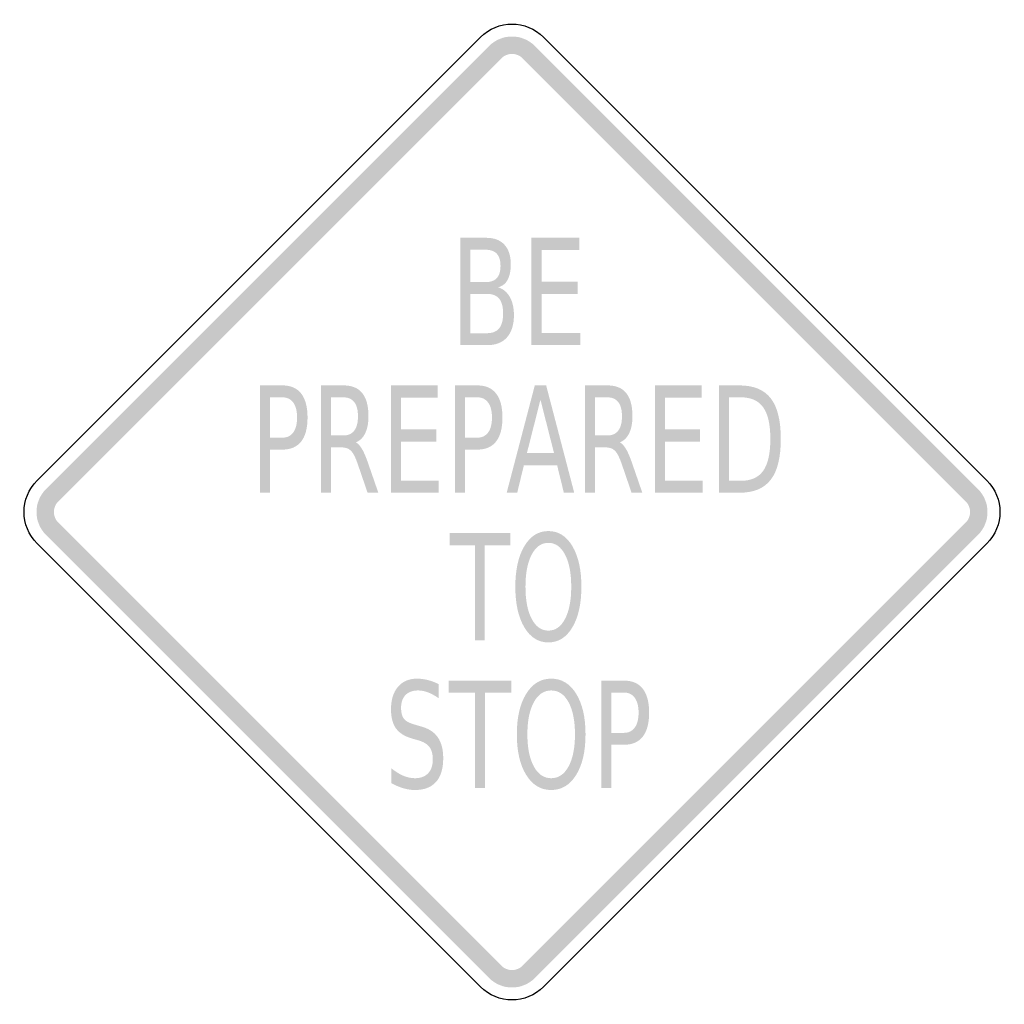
# Model space of a CAD drawing. Header units: inches. Extents: x -0.5 to 0.5, y -0.5 to 0.5.
import ezdxf

# ---------------------------------------------------------------- set-up
doc = ezdxf.new("R2010")
doc.units = ezdxf.units.IN
doc.header["$MEASUREMENT"] = 0

msp = doc.modelspace()

# ---------------------------------------------------------------- hatches: boundary and pattern name
for points in [[(0.02322, 0.47331), (0.02083, 0.47548), (0.01824, 0.4774), (0.01548, 0.47905), (0.01257, 0.48043), (0.00953, 0.48152), (0.00641, 0.4823), (0.00322, 0.48277), (0, 0.48293), (-0.00322, 0.48277), (-0.00641, 0.4823), (-0.00953, 0.48152), (-0.01257, 0.48043), (-0.01548, 0.47905), (-0.01824, 0.4774), (-0.02083, 0.47548), (-0.02322, 0.47331), (-0.01072, 0.46081), (-0.00961, 0.46181), (-0.00842, 0.4627), (-0.00714, 0.46346), (-0.0058, 0.4641), (-0.0044, 0.4646), (-0.00296, 0.46496), (-0.00149, 0.46518), (0, 0.46525), (0.00149, 0.46518), (0.00296, 0.46496), (0.0044, 0.4646), (0.0058, 0.4641), (0.00714, 0.46346), (0.00842, 0.4627), (0.00961, 0.46181), (0.01072, 0.46081), (0.02322, 0.47331)], [(-0.46081, 0.01072), (-0.01072, 0.46081), (-0.02322, 0.47331), (-0.47331, 0.02322), (-0.46081, 0.01072)], [(0.01072, 0.46081), (0.46081, 0.01072), (0.47331, 0.02322), (0.02322, 0.47331), (0.01072, 0.46081)], [(0.01976, 0.27848), (0.06836, 0.27848), (0.06836, 0.26606), (0.03018, 0.26606), (0.03018, 0.23379), (0.06681, 0.23379), (0.06681, 0.22137), (0.03018, 0.22137), (0.03018, 0.18187), (0.06933, 0.18187), (0.06933, 0.16946), (0.01976, 0.16946), (0.01976, 0.27848)], [(-0.12279, 0.12858), (-0.07551, 0.12858), (-0.07551, 0.11616), (-0.11265, 0.11616), (-0.11265, 0.08389), (-0.07701, 0.08389), (-0.07701, 0.07147), (-0.11265, 0.07147), (-0.11265, 0.03197), (-0.07456, 0.03197), (-0.07456, 0.01956), (-0.12279, 0.01956), (-0.12279, 0.12858)], [(0.14533, 0.12858), (0.19261, 0.12858), (0.19261, 0.11616), (0.15547, 0.11616), (0.15547, 0.08389), (0.1911, 0.08389), (0.1911, 0.07147), (0.15547, 0.07147), (0.15547, 0.03197), (0.19355, 0.03197), (0.19355, 0.01956), (0.14533, 0.01956), (0.14533, 0.12858)], [(-0.47331, 0.02322), (-0.47548, 0.02083), (-0.4774, 0.01824), (-0.47905, 0.01548), (-0.48043, 0.01257), (-0.48152, 0.00953), (-0.4823, 0.00641), (-0.48277, 0.00322), (-0.48293, 0), (-0.48277, -0.00322), (-0.4823, -0.00641), (-0.48152, -0.00953), (-0.48043, -0.01257), (-0.47905, -0.01548), (-0.4774, -0.01824), (-0.47548, -0.02083), (-0.47331, -0.02322), (-0.46081, -0.01072), (-0.46181, -0.00961), (-0.4627, -0.00842), (-0.46346, -0.00714), (-0.4641, -0.0058), (-0.4646, -0.0044), (-0.46496, -0.00296), (-0.46518, -0.00149), (-0.46525, 0), (-0.46518, 0.00149), (-0.46496, 0.00296), (-0.4646, 0.0044), (-0.4641, 0.0058), (-0.46346, 0.00714), (-0.4627, 0.00842), (-0.46181, 0.00961), (-0.46081, 0.01072), (-0.47331, 0.02322)], [(0.47331, -0.02322), (0.47548, -0.02083), (0.4774, -0.01824), (0.47905, -0.01548), (0.48043, -0.01257), (0.48152, -0.00953), (0.4823, -0.00641), (0.48277, -0.00322), (0.48293, 0), (0.48277, 0.00322), (0.4823, 0.00641), (0.48152, 0.00953), (0.48043, 0.01257), (0.47905, 0.01548), (0.4774, 0.01824), (0.47548, 0.02083), (0.47331, 0.02322), (0.46081, 0.01072), (0.46181, 0.00961), (0.4627, 0.00842), (0.46346, 0.00714), (0.4641, 0.0058), (0.4646, 0.0044), (0.46496, 0.00296), (0.46518, 0.00149), (0.46525, 0), (0.46518, -0.00149), (0.46496, -0.00296), (0.4646, -0.0044), (0.4641, -0.0058), (0.46346, -0.00714), (0.4627, -0.00842), (0.46181, -0.00961), (0.46081, -0.01072), (0.47331, -0.02322)], [(-0.01072, -0.46081), (-0.46081, -0.01072), (-0.47331, -0.02322), (-0.02322, -0.47331), (-0.01072, -0.46081)], [(0.46081, -0.01072), (0.01072, -0.46081), (0.02322, -0.47331), (0.47331, -0.02322), (0.46081, -0.01072)], [(-0.06316, -0.02132), (-0.00185, -0.02132), (-0.00185, -0.03374), (-0.0276, -0.03374), (-0.0276, -0.13034), (-0.03742, -0.13034), (-0.03742, -0.03374), (-0.06316, -0.03374), (-0.06316, -0.02132)], [(-0.06429, -0.17122), (-0.00053, -0.17122), (-0.00053, -0.18364), (-0.0273, -0.18364), (-0.0273, -0.28024), (-0.03752, -0.28024), (-0.03752, -0.18364), (-0.06429, -0.18364), (-0.06429, -0.17122)], [(-0.02322, -0.47331), (-0.02083, -0.47548), (-0.01824, -0.4774), (-0.01548, -0.47905), (-0.01257, -0.48043), (-0.00953, -0.48152), (-0.00641, -0.4823), (-0.00322, -0.48277), (0, -0.48293), (0.00322, -0.48277), (0.00641, -0.4823), (0.00953, -0.48152), (0.01257, -0.48043), (0.01548, -0.47905), (0.01824, -0.4774), (0.02083, -0.47548), (0.02322, -0.47331), (0.01072, -0.46081), (0.00961, -0.46181), (0.00842, -0.4627), (0.00714, -0.46346), (0.0058, -0.4641), (0.0044, -0.4646), (0.00296, -0.46496), (0.00149, -0.46518), (0, -0.46525), (-0.00149, -0.46518), (-0.00296, -0.46496), (-0.0044, -0.4646), (-0.0058, -0.4641), (-0.00714, -0.46346), (-0.00842, -0.4627), (-0.00961, -0.46181), (-0.01072, -0.46081), (-0.02322, -0.47331)]]:
    msp.add_hatch(color=7).paths.add_polyline_path(points)
h = msp.add_hatch(color=7)
edge = h.paths.add_edge_path()
edge.add_line((-0.05259, 0.27848), (-0.02603, 0.27848))
edge.add_spline(control_points=[(-0.02603, 0.27848), (-0.01809, 0.27848), (-0.01198, 0.27614), (-0.00768, 0.27147), (-0.00339, 0.26679), (-0.00124, 0.26015), (-0.00124, 0.25153), (-0.00124, 0.24486), (-0.00234, 0.23956), (-0.00454, 0.23561), (-0.00673, 0.23167), (-0.00996, 0.22921), (-0.01424, 0.22824)], knot_values=[0, 0, 0, 0, 1, 1, 1, 2, 2, 2, 3, 3, 3, 4, 4, 4, 4], degree=3, periodic=0)
edge.add_spline(control_points=[(-0.01424, 0.22824), (-0.00909, 0.22668), (-0.0051, 0.22343), (-0.00227, 0.21849), (0.00055, 0.21355), (0.00196, 0.20738), (0.00196, 0.19998), (0.00196, 0.19024), (-0.00038, 0.18272), (-0.00505, 0.17742), (-0.00972, 0.17211), (-0.01637, 0.16946), (-0.025, 0.16946)], knot_values=[0, 0, 0, 0, 1, 1, 1, 2, 2, 2, 3, 3, 3, 4, 4, 4, 4], degree=3, periodic=0)
edge.add_line((-0.025, 0.16946), (-0.05259, 0.16946))
edge.add_line((-0.05259, 0.16946), (-0.05259, 0.27848))
edge = h.paths.add_edge_path(flags=0)
edge.add_line((-0.04217, 0.22152), (-0.04217, 0.18158))
edge.add_line((-0.04217, 0.18158), (-0.02551, 0.18158))
edge.add_spline(control_points=[(-0.02551, 0.18158), (-0.0199, 0.18158), (-0.01575, 0.18322), (-0.01306, 0.18651), (-0.01037, 0.18979), (-0.00903, 0.19482), (-0.00903, 0.20159), (-0.00903, 0.2084), (-0.01037, 0.21343), (-0.01306, 0.21666), (-0.01575, 0.2199), (-0.0199, 0.22152), (-0.02551, 0.22152)], knot_values=[0, 0, 0, 0, 1, 1, 1, 2, 2, 2, 3, 3, 3, 4, 4, 4, 4], degree=3, periodic=0)
edge.add_line((-0.02551, 0.22152), (-0.04217, 0.22152))
edge = h.paths.add_edge_path(flags=0)
edge.add_line((-0.04217, 0.26635), (-0.04217, 0.2335))
edge.add_line((-0.04217, 0.2335), (-0.02677, 0.2335))
edge.add_spline(control_points=[(-0.02677, 0.2335), (-0.0217, 0.2335), (-0.01791, 0.23485), (-0.01541, 0.23755), (-0.01291, 0.24025), (-0.01166, 0.24438), (-0.01166, 0.24992), (-0.01166, 0.25543), (-0.01291, 0.25954), (-0.01541, 0.26226), (-0.01791, 0.26499), (-0.0217, 0.26635), (-0.02677, 0.26635)], knot_values=[0, 0, 0, 0, 1, 1, 1, 2, 2, 2, 3, 3, 3, 4, 4, 4, 4], degree=3, periodic=0)
edge.add_line((-0.02677, 0.26635), (-0.04217, 0.26635))
h = msp.add_hatch(color=7)
edge = h.paths.add_edge_path()
edge.add_line((-0.25593, 0.12858), (-0.2331, 0.12858))
edge.add_spline(control_points=[(-0.2331, 0.12858), (-0.22471, 0.12858), (-0.21837, 0.12581), (-0.21408, 0.12029), (-0.20979, 0.11476), (-0.20765, 0.10667), (-0.20765, 0.09601), (-0.20765, 0.08525), (-0.20979, 0.07712), (-0.21408, 0.07162), (-0.21837, 0.06612), (-0.22471, 0.06337), (-0.2331, 0.06337)], knot_values=[0, 0, 0, 0, 1, 1, 1, 2, 2, 2, 3, 3, 3, 4, 4, 4, 4], degree=3, periodic=0)
edge.add_line((-0.2331, 0.06337), (-0.24579, 0.06337))
edge.add_line((-0.24579, 0.06337), (-0.24579, 0.01956))
edge.add_line((-0.24579, 0.01956), (-0.25593, 0.01956))
edge.add_line((-0.25593, 0.01956), (-0.25593, 0.12858))
edge = h.paths.add_edge_path(flags=0)
edge.add_line((-0.24579, 0.11645), (-0.24579, 0.07549))
edge.add_line((-0.24579, 0.07549), (-0.2331, 0.07549))
edge.add_spline(control_points=[(-0.2331, 0.07549), (-0.22838, 0.07549), (-0.22473, 0.07727), (-0.22215, 0.08082), (-0.21957, 0.08437), (-0.21828, 0.08944), (-0.21828, 0.09601), (-0.21828, 0.10253), (-0.21957, 0.10757), (-0.22215, 0.11112), (-0.22473, 0.11468), (-0.22838, 0.11645), (-0.2331, 0.11645)], knot_values=[0, 0, 0, 0, 1, 1, 1, 2, 2, 2, 3, 3, 3, 4, 4, 4, 4], degree=3, periodic=0)
edge.add_line((-0.2331, 0.11645), (-0.24579, 0.11645))
h = msp.add_hatch(color=7)
edge = h.paths.add_edge_path()
edge.add_spline(control_points=[(-0.15859, 0.07067), (-0.1564, 0.0696), (-0.15428, 0.06731), (-0.15224, 0.06381), (-0.1502, 0.0603), (-0.14814, 0.05548), (-0.14606, 0.04935)], knot_values=[0, 0, 0, 0, 1, 1, 1, 2, 2, 2, 2], degree=3, periodic=0)
edge.add_line((-0.14606, 0.04935), (-0.13576, 0.01956))
edge.add_line((-0.13576, 0.01956), (-0.14667, 0.01956))
edge.add_line((-0.14667, 0.01956), (-0.15625, 0.04752))
edge.add_spline(control_points=[(-0.15625, 0.04752), (-0.1587, 0.05483), (-0.16109, 0.05967), (-0.16341, 0.06206), (-0.16573, 0.06444), (-0.16889, 0.06563), (-0.1729, 0.06563)], knot_values=[0, 0, 0, 0, 1, 1, 1, 2, 2, 2, 2], degree=3, periodic=0)
edge.add_line((-0.1729, 0.06563), (-0.18393, 0.06563))
edge.add_line((-0.18393, 0.06563), (-0.18393, 0.01956))
edge.add_line((-0.18393, 0.01956), (-0.19406, 0.01956))
edge.add_line((-0.19406, 0.01956), (-0.19406, 0.12858))
edge.add_line((-0.19406, 0.12858), (-0.17123, 0.12858))
edge.add_spline(control_points=[(-0.17123, 0.12858), (-0.16266, 0.12858), (-0.15627, 0.12597), (-0.15208, 0.12076), (-0.14788, 0.11555), (-0.14578, 0.10769), (-0.14578, 0.09718), (-0.14578, 0.09031), (-0.14687, 0.08462), (-0.14904, 0.08009), (-0.15121, 0.07556), (-0.1544, 0.07242), (-0.15859, 0.07067)], knot_values=[0, 0, 0, 0, 1, 1, 1, 2, 2, 2, 3, 3, 3, 4, 4, 4, 4], degree=3, periodic=0)
edge = h.paths.add_edge_path(flags=0)
edge.add_line((-0.18393, 0.11645), (-0.18393, 0.07775))
edge.add_line((-0.18393, 0.07775), (-0.17123, 0.07775))
edge.add_spline(control_points=[(-0.17123, 0.07775), (-0.16633, 0.07775), (-0.16264, 0.0794), (-0.16015, 0.08268), (-0.15766, 0.08597), (-0.15642, 0.0908), (-0.15642, 0.09718), (-0.15642, 0.10355), (-0.15766, 0.10836), (-0.16015, 0.1116), (-0.16264, 0.11484), (-0.16633, 0.11645), (-0.17123, 0.11645)], knot_values=[0, 0, 0, 0, 1, 1, 1, 2, 2, 2, 3, 3, 3, 4, 4, 4, 4], degree=3, periodic=0)
edge.add_line((-0.17123, 0.11645), (-0.18393, 0.11645))
h = msp.add_hatch(color=7)
edge = h.paths.add_edge_path()
edge.add_line((-0.05797, 0.12858), (-0.03514, 0.12858))
edge.add_spline(control_points=[(-0.03514, 0.12858), (-0.02675, 0.12858), (-0.02041, 0.12581), (-0.01612, 0.12029), (-0.01184, 0.11476), (-0.00969, 0.10667), (-0.00969, 0.09601), (-0.00969, 0.08525), (-0.01184, 0.07712), (-0.01612, 0.07162), (-0.02041, 0.06612), (-0.02675, 0.06337), (-0.03514, 0.06337)], knot_values=[0, 0, 0, 0, 1, 1, 1, 2, 2, 2, 3, 3, 3, 4, 4, 4, 4], degree=3, periodic=0)
edge.add_line((-0.03514, 0.06337), (-0.04784, 0.06337))
edge.add_line((-0.04784, 0.06337), (-0.04784, 0.01956))
edge.add_line((-0.04784, 0.01956), (-0.05797, 0.01956))
edge.add_line((-0.05797, 0.01956), (-0.05797, 0.12858))
edge = h.paths.add_edge_path(flags=0)
edge.add_line((-0.04784, 0.11645), (-0.04784, 0.07549))
edge.add_line((-0.04784, 0.07549), (-0.03514, 0.07549))
edge.add_spline(control_points=[(-0.03514, 0.07549), (-0.03042, 0.07549), (-0.02678, 0.07727), (-0.0242, 0.08082), (-0.02162, 0.08437), (-0.02033, 0.08944), (-0.02033, 0.09601), (-0.02033, 0.10253), (-0.02162, 0.10757), (-0.0242, 0.11112), (-0.02678, 0.11468), (-0.03042, 0.11645), (-0.03514, 0.11645)], knot_values=[0, 0, 0, 0, 1, 1, 1, 2, 2, 2, 3, 3, 3, 4, 4, 4, 4], degree=3, periodic=0)
edge.add_line((-0.03514, 0.11645), (-0.04784, 0.11645))
h = msp.add_hatch(color=7)
h.paths.add_polyline_path([(0.02316, 0.12858), (0.03469, 0.12858), (0.0632, 0.01956), (0.05267, 0.01956), (0.04582, 0.04752), (0.01208, 0.04752), (0.00529, 0.01956), (-0.0054, 0.01956), (0.02316, 0.12858)])
h.paths.add_polyline_path([(0.0289, 0.11405), (0.01514, 0.05979), (0.04271, 0.05979), (0.0289, 0.11405)], flags=0)
h = msp.add_hatch(color=7)
edge = h.paths.add_edge_path()
edge.add_spline(control_points=[(0.10953, 0.07067), (0.11172, 0.0696), (0.11383, 0.06731), (0.11588, 0.06381), (0.11792, 0.0603), (0.11998, 0.05548), (0.12206, 0.04935)], knot_values=[0, 0, 0, 0, 1, 1, 1, 2, 2, 2, 2], degree=3, periodic=0)
edge.add_line((0.12206, 0.04935), (0.13236, 0.01956))
edge.add_line((0.13236, 0.01956), (0.12144, 0.01956))
edge.add_line((0.12144, 0.01956), (0.11187, 0.04752))
edge.add_spline(control_points=[(0.11187, 0.04752), (0.10942, 0.05483), (0.10703, 0.05967), (0.10471, 0.06206), (0.10239, 0.06444), (0.09923, 0.06563), (0.09522, 0.06563)], knot_values=[0, 0, 0, 0, 1, 1, 1, 2, 2, 2, 2], degree=3, periodic=0)
edge.add_line((0.09522, 0.06563), (0.08419, 0.06563))
edge.add_line((0.08419, 0.06563), (0.08419, 0.01956))
edge.add_line((0.08419, 0.01956), (0.07406, 0.01956))
edge.add_line((0.07406, 0.01956), (0.07406, 0.12858))
edge.add_line((0.07406, 0.12858), (0.09689, 0.12858))
edge.add_spline(control_points=[(0.09689, 0.12858), (0.10546, 0.12858), (0.11185, 0.12597), (0.11604, 0.12076), (0.12024, 0.11555), (0.12233, 0.10769), (0.12233, 0.09718), (0.12233, 0.09031), (0.12125, 0.08462), (0.11908, 0.08009), (0.11691, 0.07556), (0.11372, 0.07242), (0.10953, 0.07067)], knot_values=[0, 0, 0, 0, 1, 1, 1, 2, 2, 2, 3, 3, 3, 4, 4, 4, 4], degree=3, periodic=0)
edge = h.paths.add_edge_path(flags=0)
edge.add_line((0.08419, 0.11645), (0.08419, 0.07775))
edge.add_line((0.08419, 0.07775), (0.09689, 0.07775))
edge.add_spline(control_points=[(0.09689, 0.07775), (0.10179, 0.07775), (0.10548, 0.0794), (0.10797, 0.08268), (0.11046, 0.08597), (0.1117, 0.0908), (0.1117, 0.09718), (0.1117, 0.10355), (0.11046, 0.10836), (0.10797, 0.1116), (0.10548, 0.11484), (0.10179, 0.11645), (0.09689, 0.11645)], knot_values=[0, 0, 0, 0, 1, 1, 1, 2, 2, 2, 3, 3, 3, 4, 4, 4, 4], degree=3, periodic=0)
edge.add_line((0.09689, 0.11645), (0.08419, 0.11645))
h = msp.add_hatch(color=7)
edge = h.paths.add_edge_path()
edge.add_line((0.21015, 0.12858), (0.23092, 0.12858))
edge.add_spline(control_points=[(0.23092, 0.12858), (0.24543, 0.12858), (0.25608, 0.12418), (0.26285, 0.1154), (0.26963, 0.10661), (0.27301, 0.09287), (0.27301, 0.07418), (0.27301, 0.05539), (0.26961, 0.04159), (0.2628, 0.03277), (0.25598, 0.02396), (0.24536, 0.01956), (0.23092, 0.01956)], knot_values=[0, 0, 0, 0, 1, 1, 1, 2, 2, 2, 3, 3, 3, 4, 4, 4, 4], degree=3, periodic=0)
edge.add_line((0.23092, 0.01956), (0.21015, 0.01956))
edge.add_line((0.21015, 0.01956), (0.21015, 0.12858))
edge = h.paths.add_edge_path(flags=0)
edge.add_line((0.22028, 0.11645), (0.22028, 0.03168))
edge.add_line((0.22028, 0.03168), (0.23248, 0.03168))
edge.add_spline(control_points=[(0.23248, 0.03168), (0.2428, 0.03168), (0.25036, 0.03509), (0.25517, 0.0419), (0.25998, 0.04872), (0.26238, 0.05948), (0.26238, 0.07418), (0.26238, 0.08878), (0.25998, 0.09948), (0.25517, 0.10627), (0.25036, 0.11306), (0.2428, 0.11645), (0.23248, 0.11645)], knot_values=[0, 0, 0, 0, 1, 1, 1, 2, 2, 2, 3, 3, 3, 4, 4, 4, 4], degree=3, periodic=0)
edge.add_line((0.23248, 0.11645), (0.22028, 0.11645))
h = msp.add_hatch(color=7)
edge = h.paths.add_edge_path()
edge.add_spline(control_points=[(0.03695, -0.01935), (0.04713, -0.01935), (0.05527, -0.02448), (0.06135, -0.03472), (0.06743, -0.04497), (0.07047, -0.05871), (0.07047, -0.07594), (0.07047, -0.09313), (0.06743, -0.10684), (0.06135, -0.11709), (0.05527, -0.12734), (0.04713, -0.13246), (0.03695, -0.13246), (0.02677, -0.13246), (0.01863, -0.12735), (0.01253, -0.11712), (0.00643, -0.1069), (0.00338, -0.09317), (0.00338, -0.07594), (0.00338, -0.05871), (0.00643, -0.04497), (0.01253, -0.03472), (0.01863, -0.02448), (0.02677, -0.01935), (0.03695, -0.01935)], knot_values=[0, 0, 0, 0, 1, 1, 1, 2, 2, 2, 3, 3, 3, 4, 4, 4, 5, 5, 5, 6, 6, 6, 7, 7, 7, 8, 8, 8, 8], degree=3, periodic=0)
edge = h.paths.add_edge_path(flags=0)
edge.add_spline(control_points=[(0.03695, -0.03133), (0.02983, -0.03133), (0.02417, -0.03532), (0.01998, -0.0433), (0.01579, -0.05129), (0.01369, -0.06217), (0.01369, -0.07594), (0.01369, -0.08967), (0.01579, -0.10052), (0.01998, -0.10851), (0.02417, -0.11649), (0.02983, -0.12048), (0.03695, -0.12048), (0.04408, -0.12048), (0.04972, -0.11649), (0.0539, -0.10851), (0.05807, -0.10052), (0.06016, -0.08967), (0.06016, -0.07594), (0.06016, -0.06217), (0.05807, -0.05129), (0.0539, -0.0433), (0.04972, -0.03532), (0.04408, -0.03133), (0.03695, -0.03133)], knot_values=[0, 0, 0, 0, 1, 1, 1, 2, 2, 2, 3, 3, 3, 4, 4, 4, 5, 5, 5, 6, 6, 6, 7, 7, 7, 8, 8, 8, 8], degree=3, periodic=0)
h = msp.add_hatch(color=7)
edge = h.paths.add_edge_path()
edge.add_line((-0.07439, -0.1748), (-0.07439, -0.18919))
edge.add_spline(control_points=[(-0.07439, -0.18919), (-0.07825, -0.18651), (-0.08189, -0.18451), (-0.08534, -0.1832), (-0.08878, -0.18188), (-0.09209, -0.18123), (-0.09527, -0.18123), (-0.10085, -0.18123), (-0.10514, -0.18278), (-0.10815, -0.1859), (-0.11116, -0.18902), (-0.11267, -0.19344), (-0.11267, -0.19919), (-0.11267, -0.20401), (-0.11167, -0.20765), (-0.10967, -0.21011), (-0.10767, -0.21256), (-0.10386, -0.21455), (-0.09825, -0.21606)], knot_values=[0, 0, 0, 0, 1, 1, 1, 2, 2, 2, 3, 3, 3, 4, 4, 4, 5, 5, 5, 6, 6, 6, 6], degree=3, periodic=0)
edge.add_line((-0.09825, -0.21606), (-0.09213, -0.21788))
edge.add_spline(control_points=[(-0.09213, -0.21788), (-0.0845, -0.21998), (-0.07887, -0.22366), (-0.07526, -0.22894), (-0.07165, -0.23423), (-0.06985, -0.2413), (-0.06985, -0.25016), (-0.06985, -0.26072), (-0.07229, -0.26873), (-0.07717, -0.27418), (-0.08205, -0.27963), (-0.08923, -0.28236), (-0.09869, -0.28236), (-0.10229, -0.28236), (-0.10609, -0.28177), (-0.11012, -0.28061), (-0.11414, -0.27944), (-0.1183, -0.27771), (-0.1226, -0.27542)], knot_values=[0, 0, 0, 0, 1, 1, 1, 2, 2, 2, 3, 3, 3, 4, 4, 4, 5, 5, 5, 6, 6, 6, 6], degree=3, periodic=0)
edge.add_line((-0.1226, -0.27542), (-0.1226, -0.26023))
edge.add_spline(control_points=[(-0.1226, -0.26023), (-0.11845, -0.26359), (-0.11439, -0.26612), (-0.11043, -0.26783), (-0.10646, -0.26953), (-0.10255, -0.27038), (-0.09869, -0.27038), (-0.0929, -0.27038), (-0.08841, -0.26873), (-0.08522, -0.26542), (-0.08204, -0.26211), (-0.08045, -0.25739), (-0.08045, -0.25125), (-0.08045, -0.2459), (-0.0816, -0.24171), (-0.08388, -0.23869), (-0.08616, -0.23567), (-0.0899, -0.23341), (-0.0951, -0.2319)], knot_values=[0, 0, 0, 0, 1, 1, 1, 2, 2, 2, 3, 3, 3, 4, 4, 4, 5, 5, 5, 6, 6, 6, 6], degree=3, periodic=0)
edge.add_line((-0.0951, -0.2319), (-0.10128, -0.23015))
edge.add_spline(control_points=[(-0.10128, -0.23015), (-0.10891, -0.22796), (-0.11442, -0.22453), (-0.11781, -0.21985), (-0.12119, -0.21518), (-0.12288, -0.20868), (-0.12288, -0.20036), (-0.12288, -0.19072), (-0.12054, -0.18312), (-0.11584, -0.17758), (-0.11115, -0.17203), (-0.10468, -0.16925), (-0.09645, -0.16925), (-0.0929, -0.16925), (-0.08928, -0.16971), (-0.08562, -0.17064), (-0.08195, -0.17156), (-0.07821, -0.17295), (-0.07439, -0.1748)], knot_values=[0, 0, 0, 0, 1, 1, 1, 2, 2, 2, 3, 3, 3, 4, 4, 4, 5, 5, 5, 6, 6, 6, 6], degree=3, periodic=0)
h = msp.add_hatch(color=7)
edge = h.paths.add_edge_path()
edge.add_spline(control_points=[(0.03982, -0.16925), (0.05041, -0.16925), (0.05887, -0.17437), (0.06519, -0.18462), (0.07151, -0.19487), (0.07468, -0.20861), (0.07468, -0.22584), (0.07468, -0.24303), (0.07151, -0.25674), (0.06519, -0.26699), (0.05887, -0.27723), (0.05041, -0.28236), (0.03982, -0.28236), (0.02923, -0.28236), (0.02077, -0.27725), (0.01443, -0.26702), (0.00808, -0.2568), (0.00491, -0.24307), (0.00491, -0.22584), (0.00491, -0.20861), (0.00808, -0.19487), (0.01443, -0.18462), (0.02077, -0.17437), (0.02923, -0.16925), (0.03982, -0.16925)], knot_values=[0, 0, 0, 0, 1, 1, 1, 2, 2, 2, 3, 3, 3, 4, 4, 4, 5, 5, 5, 6, 6, 6, 7, 7, 7, 8, 8, 8, 8], degree=3, periodic=0)
edge = h.paths.add_edge_path(flags=0)
edge.add_spline(control_points=[(0.03982, -0.18123), (0.03241, -0.18123), (0.02653, -0.18522), (0.02217, -0.1932), (0.01781, -0.20119), (0.01563, -0.21206), (0.01563, -0.22584), (0.01563, -0.23957), (0.01781, -0.25042), (0.02217, -0.25841), (0.02653, -0.26639), (0.03241, -0.27038), (0.03982, -0.27038), (0.04723, -0.27038), (0.05311, -0.26639), (0.05745, -0.25841), (0.06179, -0.25042), (0.06396, -0.23957), (0.06396, -0.22584), (0.06396, -0.21206), (0.06179, -0.20119), (0.05745, -0.1932), (0.05311, -0.18522), (0.04723, -0.18123), (0.03982, -0.18123)], knot_values=[0, 0, 0, 0, 1, 1, 1, 2, 2, 2, 3, 3, 3, 4, 4, 4, 5, 5, 5, 6, 6, 6, 7, 7, 7, 8, 8, 8, 8], degree=3, periodic=0)
h = msp.add_hatch(color=7)
edge = h.paths.add_edge_path()
edge.add_line((0.09062, -0.17122), (0.11363, -0.17122))
edge.add_spline(control_points=[(0.11363, -0.17122), (0.12208, -0.17122), (0.12847, -0.17399), (0.13279, -0.17951), (0.13712, -0.18504), (0.13928, -0.19313), (0.13928, -0.20379), (0.13928, -0.21455), (0.13712, -0.22268), (0.13279, -0.22818), (0.12847, -0.23368), (0.12208, -0.23643), (0.11363, -0.23643)], knot_values=[0, 0, 0, 0, 1, 1, 1, 2, 2, 2, 3, 3, 3, 4, 4, 4, 4], degree=3, periodic=0)
edge.add_line((0.11363, -0.23643), (0.10083, -0.23643))
edge.add_line((0.10083, -0.23643), (0.10083, -0.28024))
edge.add_line((0.10083, -0.28024), (0.09062, -0.28024))
edge.add_line((0.09062, -0.28024), (0.09062, -0.17122))
edge = h.paths.add_edge_path(flags=0)
edge.add_line((0.10083, -0.18334), (0.10083, -0.22431))
edge.add_line((0.10083, -0.22431), (0.11363, -0.22431))
edge.add_spline(control_points=[(0.11363, -0.22431), (0.11838, -0.22431), (0.12206, -0.22253), (0.12466, -0.21898), (0.12726, -0.21542), (0.12856, -0.21036), (0.12856, -0.20379), (0.12856, -0.19727), (0.12726, -0.19223), (0.12466, -0.18867), (0.12206, -0.18512), (0.11838, -0.18334), (0.11363, -0.18334)], knot_values=[0, 0, 0, 0, 1, 1, 1, 2, 2, 2, 3, 3, 3, 4, 4, 4, 4], degree=3, periodic=0)
edge.add_line((0.11363, -0.18334), (0.10083, -0.18334))

# ---------------------------------------------------------------- linework, layer by layer
at = {"color": 7}
for points in [[(-0.48224, 0.03215), (-0.03215, 0.48224)], [(0.03215, 0.48224), (0.48224, 0.03215)], [(-0.03215, -0.48224), (-0.48224, -0.03215)], [(0.48224, -0.03215), (0.03215, -0.48224)]]:
    msp.add_lwpolyline(points, dxfattribs=at)
for points in [[(-0.03215, 0.48224), (-0.01439, 0.5), (0.01439, 0.5), (0.03215, 0.48224)], [(-0.48224, -0.03215), (-0.5, -0.01439), (-0.5, 0.01439), (-0.48224, 0.03215)], [(0.48224, 0.03215), (0.5, 0.01439), (0.5, -0.01439), (0.48224, -0.03215)], [(0.03215, -0.48224), (0.01439, -0.5), (-0.01439, -0.5), (-0.03215, -0.48224)]]:
    msp.add_open_spline(points, degree=3, dxfattribs=at)

doc.saveas('drawing.dxf')
